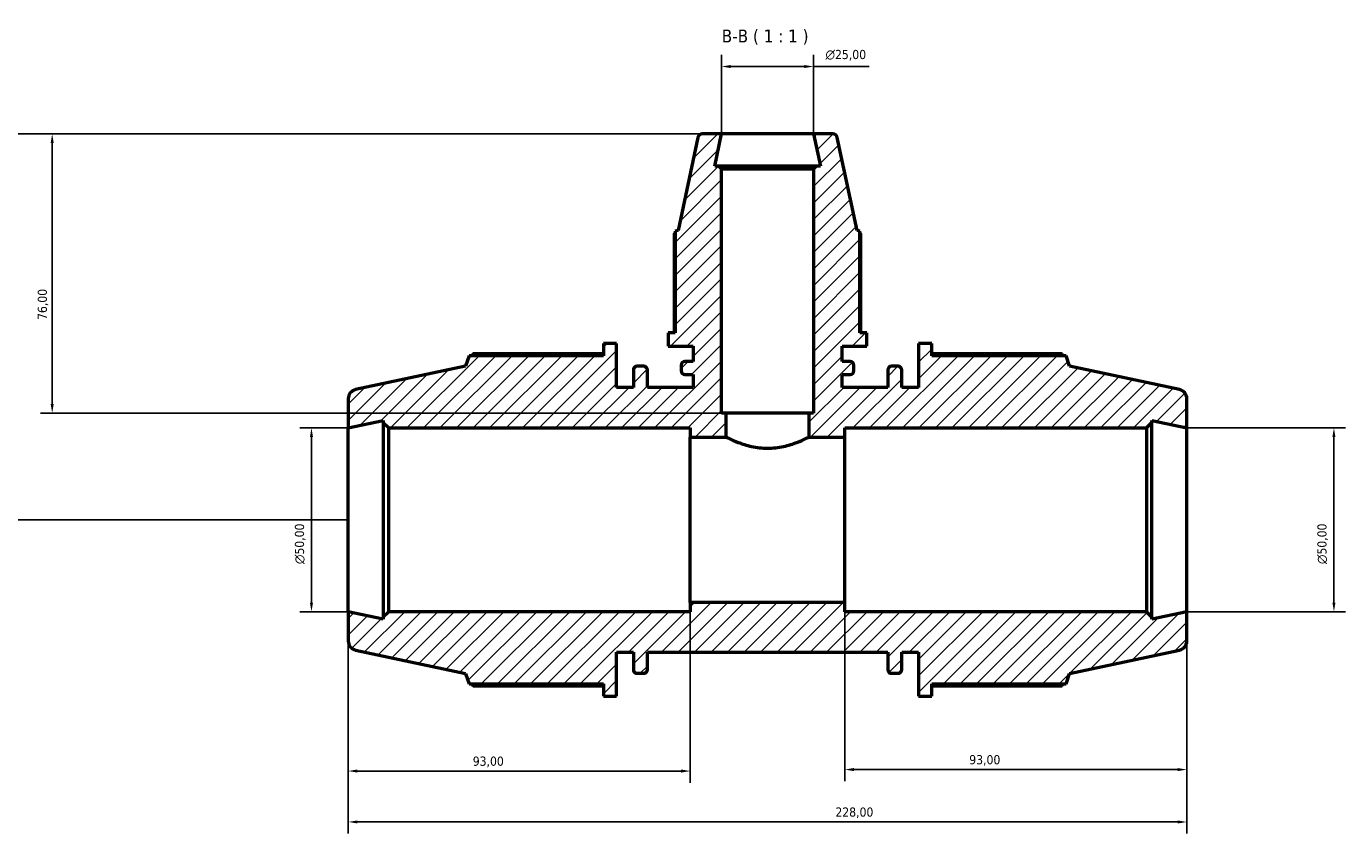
# Model space of a CAD drawing. Header units: millimetres. Extents: x 0 to 1020, y 0 to 938.
# Tile 7 of 9: x 240 to 599, y 718 to 938. Entities that reach past the tile are written whole.
import ezdxf

# ---------------------------------------------------------------- set-up
doc = ezdxf.new("R2010")
doc.units = ezdxf.units.MM
for name, color, linetype, lineweight in [('Dimension (ISO)', 7, 'Continuous', 25), ('Hatch (ISO)', 7, 'Continuous', 18), ('Symbol (ISO)', 7, 'Continuous', 25), ('Visible (ISO)', 7, 'Continuous', 50)]:
    doc.layers.add(name, color=color, linetype=linetype, lineweight=lineweight)
doc.styles.add('Label Text (ISO)', font='tahoma.ttf')
doc.styles.add('Note Text (ISO)', font='tahoma.ttf')
doc.dimstyles.new('Default (ISO)', dxfattribs={"dimtxt": 2.5, "dimasz": 2.5, "dimexe": 3.175, "dimexo": 0, "dimgap": 0.762, "dimtad": 1, "dimrnd": 1e-08, "dimzin": 0, "dimtxsty": 'Note Text (ISO)', "dimcen": 0.09, "dimdle": 10, "dimclrd": 256, "dimclre": 256, "dimclrt": 232, "dimazin": 0, "dimtfac": 1.40208, "dimtmove": 0, "dimatfit": 3, "dimfxl": 1, "dimtolj": 1, "dimtzin": 0, "dimlwd": -1, "dimlwe": -1, "dimarcsym": 0})

# ---------------------------------------------------------------- blocks, each defined once
blk = doc.blocks.new('*D7')
at = {"layer": 'Defpoints', "color": 0, "transparency": 16777216}
for p in [(454.03, 926.74), (429.03, 908.42), (454.03, 908.42)]:
    blk.add_point(p, dxfattribs=at)
at = {"layer": 'Dimension (ISO)', "transparency": 16777216}
for p, q in [((429.03, 908.42), (429.03, 929.92)), ((454.03, 908.42), (454.03, 929.92)), ((431.53, 926.74), (451.53, 926.74)), ((454.03, 926.74), (469.17, 926.74))]:
    blk.add_line(p, q, dxfattribs=at)
for points in [[(431.53, 927.16), (431.53, 926.33), (429.03, 926.74)], [(451.53, 927.16), (451.53, 926.33), (454.03, 926.74)]]:
    blk.add_solid(points, dxfattribs=at)
at = {"layer": 'Dimension (ISO)', "color": 232, "true_color": 0xca0064, "transparency": 16777216, "insert": (457.29, 931.27), "char_height": 2.5, "attachment_point": 1, "style": 'Note Text (ISO)'}
blk.add_mtext('\\A1;\\fAIGDT|b0|i0;\\H2.5000;\\ln\\fTahoma|b0|i0;\\H2.5000;25,00', dxfattribs=at)
blk = doc.blocks.new('*D8')
at = {"layer": 'Defpoints', "color": 0, "transparency": 16777216}
for p in [(555.53, 828.42), (555.53, 778.42), (595.53, 778.42)]:
    blk.add_point(p, dxfattribs=at)
at = {"layer": 'Dimension (ISO)', "transparency": 16777216}
for p, q in [((555.53, 828.42), (598.71, 828.42)), ((595.53, 825.92), (595.53, 780.92)), ((555.53, 778.42), (598.71, 778.42))]:
    blk.add_line(p, q, dxfattribs=at)
for points in [[(595.11, 825.92), (595.95, 825.92), (595.53, 828.42)], [(595.11, 780.92), (595.95, 780.92), (595.53, 778.42)]]:
    blk.add_solid(points, dxfattribs=at)
at = {"layer": 'Dimension (ISO)', "color": 232, "true_color": 0xca0064, "transparency": 16777216, "insert": (591.01, 791.37), "char_height": 2.5, "attachment_point": 1, "rotation": 90, "style": 'Note Text (ISO)'}
blk.add_mtext('\\A1;\\fAIGDT|b0|i0;\\H2.5000;\\ln\\fTahoma|b0|i0;\\H2.5000;50,00', dxfattribs=at)
blk = doc.blocks.new('*D9')
at = {"layer": 'Defpoints', "color": 0, "transparency": 16777216}
for p in [(462.53, 780.92), (555.53, 778.42), (462.53, 735.47)]:
    blk.add_point(p, dxfattribs=at)
at = {"layer": 'Dimension (ISO)', "transparency": 16777216}
for p, q in [((462.53, 780.92), (462.53, 732.3)), ((555.53, 778.42), (555.53, 732.3)), ((553.03, 735.47), (465.03, 735.47))]:
    blk.add_line(p, q, dxfattribs=at)
for points in [[(465.03, 735.89), (465.03, 735.05), (462.53, 735.47)], [(553.03, 735.89), (553.03, 735.05), (555.53, 735.47)]]:
    blk.add_solid(points, dxfattribs=at)
at = {"layer": 'Dimension (ISO)', "color": 232, "true_color": 0xca0064, "transparency": 16777216, "insert": (496.38, 739.41), "char_height": 2.5, "attachment_point": 1, "style": 'Note Text (ISO)'}
blk.add_mtext('\\A1;93,00', dxfattribs=at)
blk = doc.blocks.new('*D10')
at = {"layer": 'Defpoints', "color": 0, "transparency": 16777216}
for p in [(327.53, 778.42), (420.53, 780.92), (327.53, 735.07)]:
    blk.add_point(p, dxfattribs=at)
at = {"layer": 'Dimension (ISO)', "transparency": 16777216}
for p, q in [((327.53, 778.42), (327.53, 731.9)), ((420.53, 780.92), (420.53, 731.9)), ((418.03, 735.07), (330.03, 735.07))]:
    blk.add_line(p, q, dxfattribs=at)
for points in [[(330.03, 735.49), (330.03, 734.65), (327.53, 735.07)], [(418.03, 735.49), (418.03, 734.65), (420.53, 735.07)]]:
    blk.add_solid(points, dxfattribs=at)
at = {"layer": 'Dimension (ISO)', "color": 232, "true_color": 0xca0064, "transparency": 16777216, "insert": (361.38, 739.01), "char_height": 2.5, "attachment_point": 1, "style": 'Note Text (ISO)'}
blk.add_mtext('\\A1;93,00', dxfattribs=at)
blk = doc.blocks.new('*D11')
at = {"layer": 'Defpoints', "color": 0, "transparency": 16777216}
for p in [(327.53, 778.42), (555.53, 778.42), (555.53, 721.22)]:
    blk.add_point(p, dxfattribs=at)
at = {"layer": 'Dimension (ISO)', "transparency": 16777216}
for p, q in [((327.53, 778.42), (327.53, 718.04)), ((555.53, 778.42), (555.53, 718.04)), ((330.03, 721.22), (553.03, 721.22))]:
    blk.add_line(p, q, dxfattribs=at)
for points in [[(330.03, 721.63), (330.03, 720.8), (327.53, 721.22)], [(553.03, 721.63), (553.03, 720.8), (555.53, 721.22)]]:
    blk.add_solid(points, dxfattribs=at)
at = {"layer": 'Dimension (ISO)', "color": 232, "true_color": 0xca0064, "transparency": 16777216, "insert": (459.98, 725.16), "char_height": 2.5, "attachment_point": 1, "style": 'Note Text (ISO)'}
blk.add_mtext('\\A1;228,00', dxfattribs=at)
blk = doc.blocks.new('*D12')
at = {"layer": 'Defpoints', "color": 0, "transparency": 16777216}
for p in [(327.53, 828.42), (317.53, 778.42), (327.53, 778.42)]:
    blk.add_point(p, dxfattribs=at)
at = {"layer": 'Dimension (ISO)', "transparency": 16777216}
for p, q in [((327.53, 828.42), (314.36, 828.42)), ((317.53, 825.92), (317.53, 780.92)), ((327.53, 778.42), (314.36, 778.42))]:
    blk.add_line(p, q, dxfattribs=at)
for points in [[(317.11, 825.92), (317.95, 825.92), (317.53, 828.42)], [(317.11, 780.92), (317.95, 780.92), (317.53, 778.42)]]:
    blk.add_solid(points, dxfattribs=at)
at = {"layer": 'Dimension (ISO)', "color": 232, "true_color": 0xca0064, "transparency": 16777216, "insert": (313.01, 791.37), "char_height": 2.5, "attachment_point": 1, "rotation": 90, "style": 'Note Text (ISO)'}
blk.add_mtext('\\A1;\\fAIGDT|b0|i0;\\H2.5000;\\ln\\fTahoma|b0|i0;\\H2.5000;50,00', dxfattribs=at)
blk = doc.blocks.new('*D13')
at = {"layer": 'Defpoints', "color": 0, "transparency": 16777216}
for p in [(429.03, 908.42), (247.03, 832.42), (430.28, 832.42)]:
    blk.add_point(p, dxfattribs=at)
at = {"layer": 'Dimension (ISO)', "transparency": 16777216}
for p, q in [((429.03, 908.42), (243.86, 908.42)), ((247.03, 905.92), (247.03, 834.92)), ((430.28, 832.42), (243.86, 832.42))]:
    blk.add_line(p, q, dxfattribs=at)
for points in [[(246.61, 905.92), (247.45, 905.92), (247.03, 908.42)], [(246.61, 834.92), (247.45, 834.92), (247.03, 832.42)]]:
    blk.add_solid(points, dxfattribs=at)
at = {"layer": 'Dimension (ISO)', "color": 232, "true_color": 0xca0064, "transparency": 16777216, "insert": (243.1, 857.8), "char_height": 2.5, "attachment_point": 1, "rotation": 90, "style": 'Note Text (ISO)'}
blk.add_mtext('\\A1;76,00', dxfattribs=at)
blk = doc.blocks.new('*D14')
at = {"layer": 'Defpoints', "color": 0, "transparency": 16777216}
for p in [(429.03, 908.42), (228.03, 803.42), (327.53, 803.42)]:
    blk.add_point(p, dxfattribs=at)
at = {"layer": 'Dimension (ISO)', "transparency": 16777216}
for p, q in [((429.03, 908.42), (224.86, 908.42)), ((228.03, 905.92), (228.03, 805.92)), ((327.53, 803.42), (224.86, 803.42))]:
    blk.add_line(p, q, dxfattribs=at)
for points in [[(227.61, 905.92), (228.45, 905.92), (228.03, 908.42)], [(227.61, 805.92), (228.45, 805.92), (228.03, 803.42)]]:
    blk.add_solid(points, dxfattribs=at)
at = {"layer": 'Dimension (ISO)', "color": 232, "true_color": 0xca0064, "transparency": 16777216, "insert": (224.1, 837.47), "char_height": 2.5, "attachment_point": 1, "rotation": 90, "style": 'Note Text (ISO)'}
blk.add_mtext('\\A1;105,00', dxfattribs=at)

msp = doc.modelspace()

# ---------------------------------------------------------------- hatches: boundary and pattern name
at = {"layer": 'Hatch (ISO)'}
h = msp.add_hatch(dxfattribs=at)
h.set_pattern_fill('ANSI31', color=256, scale=25.4, style=0)
h.set_pattern_definition([(45, (0, 0), (-2.245064, 2.245064), [])])
edge = h.paths.add_edge_path()
edge.add_ellipse((553.031, 770.446), major_axis=(0.52, -2.445), ratio=1, start_angle=0, end_angle=78)
edge.add_line((555.531, 770.446), (555.531, 778.421))
edge.add_line((555.531, 778.421), (546.031, 776.402))
edge.add_line((546.031, 776.402), (546.031, 776.921))
edge.add_line((546.031, 776.921), (544.531, 778.421))
edge.add_line((544.531, 778.421), (462.531, 778.421))
edge.add_line((462.531, 778.421), (462.531, 780.921))
edge.add_line((462.531, 780.921), (420.531, 780.921))
edge.add_line((420.531, 780.921), (420.531, 778.421))
edge.add_line((420.531, 778.421), (338.531, 778.421))
edge.add_line((338.531, 778.421), (337.031, 776.921))
edge.add_line((337.031, 776.921), (337.031, 776.402))
edge.add_line((337.031, 776.402), (327.531, 778.421))
edge.add_line((327.531, 778.421), (327.531, 770.446))
edge.add_ellipse((330.031, 770.446), major_axis=(-2.5, 0), ratio=1, start_angle=0, end_angle=78)
edge.add_line((329.511, 768.001), (359.451, 761.637))
edge.add_line((359.451, 761.637), (360.379, 758.781))
edge.add_line((360.379, 758.781), (396.891, 758.781))
edge.add_line((396.891, 758.781), (396.891, 755.421))
edge.add_line((396.891, 755.421), (400.491, 755.421))
edge.add_line((400.491, 755.421), (400.491, 767.421))
edge.add_line((400.491, 767.421), (405.051, 767.421))
edge.add_line((405.051, 767.421), (405.051, 762.661))
edge.add_ellipse((406.051, 762.661), major_axis=(-1, 0), ratio=1, start_angle=0, end_angle=90)
edge.add_line((406.051, 761.661), (407.851, 761.661))
edge.add_ellipse((407.851, 762.661), major_axis=(0, -1), ratio=1, start_angle=0, end_angle=90)
edge.add_line((408.851, 762.661), (408.851, 767.421))
edge.add_line((408.851, 767.421), (474.211, 767.421))
edge.add_line((474.211, 767.421), (474.211, 762.661))
edge.add_ellipse((475.211, 762.661), major_axis=(-1, 0), ratio=1, start_angle=0, end_angle=90)
edge.add_line((475.211, 761.661), (477.011, 761.661))
edge.add_ellipse((477.011, 762.661), major_axis=(0, -1), ratio=1, start_angle=0, end_angle=90)
edge.add_line((478.011, 762.661), (478.011, 767.421))
edge.add_line((478.011, 767.421), (482.571, 767.421))
edge.add_line((482.571, 767.421), (482.571, 755.421))
edge.add_line((482.571, 755.421), (486.171, 755.421))
edge.add_line((486.171, 755.421), (486.171, 758.781))
edge.add_line((486.171, 758.781), (522.684, 758.781))
edge.add_line((522.684, 758.781), (523.611, 761.637))
edge.add_line((523.611, 761.637), (553.551, 768.001))
edge = h.paths.add_edge_path()
edge.add_line((454.781, 899.671), (454.031, 898.921))
edge.add_line((454.031, 898.921), (454.031, 832.421))
edge.add_line((454.031, 832.421), (452.781, 832.421))
edge.add_line((452.781, 832.421), (452.781, 825.921))
edge.add_line((452.781, 825.921), (462.531, 825.921))
edge.add_line((462.531, 825.921), (462.531, 828.421))
edge.add_line((462.531, 828.421), (544.531, 828.421))
edge.add_line((544.531, 828.421), (546.031, 829.921))
edge.add_line((546.031, 829.921), (546.031, 830.441))
edge.add_line((546.031, 830.441), (555.531, 828.421))
edge.add_line((555.531, 828.421), (555.531, 836.397))
edge.add_ellipse((553.031, 836.397), major_axis=(2.5, 0), ratio=1, start_angle=0, end_angle=78)
edge.add_line((553.551, 838.842), (523.611, 845.206))
edge.add_line((523.611, 845.206), (522.684, 848.061))
edge.add_line((522.684, 848.061), (486.171, 848.061))
edge.add_line((486.171, 848.061), (486.171, 851.421))
edge.add_line((486.171, 851.421), (482.571, 851.421))
edge.add_line((482.571, 851.421), (482.571, 839.421))
edge.add_line((482.571, 839.421), (478.011, 839.421))
edge.add_line((478.011, 839.421), (478.011, 844.181))
edge.add_ellipse((477.011, 844.181), major_axis=(1, 0), ratio=1, start_angle=0, end_angle=90)
edge.add_line((477.011, 845.181), (475.211, 845.181))
edge.add_ellipse((475.211, 844.181), major_axis=(0, 1), ratio=1, start_angle=0, end_angle=90)
edge.add_line((474.211, 844.181), (474.211, 839.421))
edge.add_line((474.211, 839.421), (461.781, 839.421))
edge.add_line((461.781, 839.421), (461.781, 842.971))
edge.add_line((461.781, 842.971), (464.021, 842.971))
edge.add_ellipse((464.021, 843.971), major_axis=(0, -1), ratio=1, start_angle=0, end_angle=90)
edge.add_line((465.021, 843.971), (465.021, 845.471))
edge.add_ellipse((464.021, 845.471), major_axis=(1, 0), ratio=1, start_angle=0, end_angle=90)
edge.add_line((464.021, 846.471), (461.781, 846.471))
edge.add_line((461.781, 846.471), (461.781, 850.671))
edge.add_line((461.781, 850.671), (468.531, 850.671))
edge.add_line((468.531, 850.671), (468.531, 854.271))
edge.add_line((468.531, 854.271), (466.641, 854.271))
edge.add_line((466.641, 854.271), (466.641, 881.918))
edge.add_line((466.641, 881.918), (465.861, 882.171))
edge.add_line((465.861, 882.171), (460.492, 907.431))
edge.add_ellipse((459.269, 907.171), major_axis=(1.223, 0.26), ratio=1, start_angle=0, end_angle=78)
edge.add_line((459.269, 908.421), (454.031, 908.421))
edge.add_line((454.031, 908.421), (455.891, 899.671))
edge.add_line((455.891, 899.671), (454.781, 899.671))
edge = h.paths.add_edge_path()
edge.add_line((429.031, 898.921), (428.281, 899.671))
edge.add_line((428.281, 899.671), (427.171, 899.671))
edge.add_line((427.171, 899.671), (429.031, 908.421))
edge.add_line((429.031, 908.421), (423.793, 908.421))
edge.add_ellipse((423.793, 907.171), major_axis=(0, 1.25), ratio=1, start_angle=0, end_angle=78)
edge.add_line((422.571, 907.431), (417.202, 882.171))
edge.add_line((417.202, 882.171), (416.421, 881.918))
edge.add_line((416.421, 881.918), (416.421, 854.271))
edge.add_line((416.421, 854.271), (414.531, 854.271))
edge.add_line((414.531, 854.271), (414.531, 850.671))
edge.add_line((414.531, 850.671), (421.281, 850.671))
edge.add_line((421.281, 850.671), (421.281, 846.471))
edge.add_line((421.281, 846.471), (419.041, 846.471))
edge.add_ellipse((419.041, 845.471), major_axis=(0, 1), ratio=1, start_angle=0, end_angle=90)
edge.add_line((418.041, 845.471), (418.041, 843.971))
edge.add_ellipse((419.041, 843.971), major_axis=(-1, 0), ratio=1, start_angle=0, end_angle=90)
edge.add_line((419.041, 842.971), (421.281, 842.971))
edge.add_line((421.281, 842.971), (421.281, 839.421))
edge.add_line((421.281, 839.421), (408.851, 839.421))
edge.add_line((408.851, 839.421), (408.851, 844.181))
edge.add_ellipse((407.851, 844.181), major_axis=(1, 0), ratio=1, start_angle=0, end_angle=90)
edge.add_line((407.851, 845.181), (406.051, 845.181))
edge.add_ellipse((406.051, 844.181), major_axis=(0, 1), ratio=1, start_angle=0, end_angle=90)
edge.add_line((405.051, 844.181), (405.051, 839.421))
edge.add_line((405.051, 839.421), (400.491, 839.421))
edge.add_line((400.491, 839.421), (400.491, 851.421))
edge.add_line((400.491, 851.421), (396.891, 851.421))
edge.add_line((396.891, 851.421), (396.891, 848.061))
edge.add_line((396.891, 848.061), (360.379, 848.061))
edge.add_line((360.379, 848.061), (359.451, 845.206))
edge.add_line((359.451, 845.206), (329.511, 838.842))
edge.add_ellipse((330.031, 836.397), major_axis=(-0.52, 2.445), ratio=1, start_angle=0, end_angle=78)
edge.add_line((327.531, 836.397), (327.531, 828.421))
edge.add_line((327.531, 828.421), (337.031, 830.441))
edge.add_line((337.031, 830.441), (337.031, 829.921))
edge.add_line((337.031, 829.921), (338.531, 828.421))
edge.add_line((338.531, 828.421), (420.531, 828.421))
edge.add_line((420.531, 828.421), (420.531, 825.921))
edge.add_line((420.531, 825.921), (430.281, 825.921))
edge.add_line((430.281, 825.921), (430.281, 832.421))
edge.add_line((430.281, 832.421), (429.031, 832.421))
edge.add_line((429.031, 832.421), (429.031, 898.921))

# ---------------------------------------------------------------- linework, layer by layer
at = {"layer": 'Visible (ISO)'}
for p, q in [((429.031, 908.421), (423.793, 908.421)), ((427.171, 899.671), (429.031, 908.421)), ((454.031, 908.421), (429.031, 908.421)), ((459.269, 908.421), (454.031, 908.421)), ((454.031, 908.421), (455.891, 899.671)), ((422.571, 907.431), (417.202, 882.171)), ((465.861, 882.171), (460.492, 907.431)), ((428.281, 899.671), (427.171, 899.671)), ((429.031, 898.921), (428.281, 899.671)), ((454.781, 899.671), (428.281, 899.671)), ((429.031, 832.421), (429.031, 898.921)), ((429.031, 898.921), (454.031, 898.921)), ((454.781, 899.671), (454.031, 898.921)), ((454.031, 898.921), (454.031, 832.421)), ((455.891, 899.671), (454.781, 899.671)), ((416.126, 881.304), (416.126, 854.271)), ((417.202, 882.171), (416.421, 881.918)), ((416.421, 881.918), (416.421, 854.271)), ((466.641, 881.918), (465.861, 882.171)), ((466.641, 854.271), (466.641, 881.918)), ((466.936, 854.271), (466.936, 881.304)), ((416.421, 854.271), (414.531, 854.271)), ((414.531, 854.271), (414.531, 850.671)), ((468.531, 854.271), (466.641, 854.271)), ((468.531, 850.671), (468.531, 854.271)), ((400.491, 851.421), (396.891, 851.421)), ((396.891, 851.421), (396.891, 848.061)), ((400.491, 839.421), (400.491, 851.421)), ((414.531, 850.671), (421.281, 850.671)), ((421.281, 850.671), (421.281, 846.471)), ((461.781, 846.471), (461.781, 850.671)), ((461.781, 850.671), (468.531, 850.671)), ((486.171, 851.421), (482.571, 851.421)), ((482.571, 851.421), (482.571, 839.421)), ((486.171, 848.061), (486.171, 851.421)), ((360.379, 848.061), (359.451, 845.206)), ((396.891, 848.061), (360.379, 848.061)), ((396.891, 848.586), (361.471, 848.586)), ((521.592, 848.586), (486.171, 848.586)), ((522.684, 848.061), (486.171, 848.061)), ((523.611, 845.206), (522.684, 848.061)), ((359.451, 845.206), (329.511, 838.842)), ((405.051, 844.181), (405.051, 839.421)), ((407.851, 845.181), (406.051, 845.181)), ((408.851, 839.421), (408.851, 844.181)), ((418.041, 845.471), (418.041, 843.971)), ((421.281, 846.471), (419.041, 846.471)), ((419.041, 842.971), (421.281, 842.971)), ((421.281, 842.971), (421.281, 839.421)), ((464.021, 846.471), (461.781, 846.471)), ((461.781, 839.421), (461.781, 842.971)), ((461.781, 842.971), (464.021, 842.971)), ((465.021, 843.971), (465.021, 845.471)), ((474.211, 844.181), (474.211, 839.421)), ((477.011, 845.181), (475.211, 845.181)), ((478.011, 839.421), (478.011, 844.181)), ((553.551, 838.842), (523.611, 845.206)), ((405.051, 839.421), (400.491, 839.421)), ((421.281, 839.421), (408.851, 839.421)), ((474.211, 839.421), (461.781, 839.421)), ((482.571, 839.421), (478.011, 839.421)), ((327.531, 836.397), (327.531, 828.421)), ((555.531, 828.421), (555.531, 836.397)), ((430.281, 832.421), (429.031, 832.421)), ((430.281, 825.921), (430.281, 832.421)), ((452.781, 832.421), (430.281, 832.421)), ((454.031, 832.421), (452.781, 832.421)), ((452.781, 832.421), (452.781, 825.921)), ((327.531, 828.421), (337.031, 830.441)), ((337.031, 830.441), (337.031, 829.921)), ((337.031, 829.921), (338.531, 828.421)), ((337.031, 829.921), (337.031, 776.921)), ((544.531, 828.421), (546.031, 829.921)), ((546.031, 829.921), (546.031, 830.441)), ((546.031, 830.441), (555.531, 828.421)), ((546.031, 776.921), (546.031, 829.921)), ((327.531, 778.421), (327.531, 828.421)), ((338.531, 828.421), (420.531, 828.421)), ((338.531, 778.421), (338.531, 828.421)), ((420.531, 828.421), (420.531, 825.921)), ((420.531, 825.921), (430.281, 825.921)), ((420.531, 780.921), (420.531, 825.921)), ((452.781, 825.921), (462.531, 825.921)), ((462.531, 825.921), (462.531, 828.421)), ((462.531, 828.421), (544.531, 828.421)), ((462.531, 780.921), (462.531, 825.921)), ((544.531, 828.421), (544.531, 778.421)), ((555.531, 778.421), (555.531, 828.421)), ((337.031, 776.402), (327.531, 778.421)), ((327.531, 778.421), (327.531, 770.446)), ((338.531, 778.421), (337.031, 776.921)), ((420.531, 778.421), (338.531, 778.421)), ((462.531, 780.921), (420.531, 780.921)), ((420.531, 780.921), (420.531, 778.421)), ((462.531, 778.421), (462.531, 780.921)), ((544.531, 778.421), (462.531, 778.421)), ((546.031, 776.921), (544.531, 778.421)), ((555.531, 778.421), (546.031, 776.402)), ((555.531, 770.446), (555.531, 778.421)), ((337.031, 776.921), (337.031, 776.402)), ((546.031, 776.402), (546.031, 776.921)), ((329.511, 768.001), (359.451, 761.637)), ((523.611, 761.637), (553.551, 768.001)), ((400.491, 755.421), (400.491, 767.421)), ((400.491, 767.421), (405.051, 767.421)), ((405.051, 767.421), (405.051, 762.661)), ((408.851, 762.661), (408.851, 767.421)), ((408.851, 767.421), (474.211, 767.421)), ((474.211, 767.421), (474.211, 762.661)), ((478.011, 762.661), (478.011, 767.421)), ((478.011, 767.421), (482.571, 767.421)), ((482.571, 767.421), (482.571, 755.421)), ((359.451, 761.637), (360.379, 758.781)), ((406.051, 761.661), (407.851, 761.661)), ((475.211, 761.661), (477.011, 761.661)), ((522.684, 758.781), (523.611, 761.637)), ((360.379, 758.781), (396.891, 758.781)), ((361.471, 758.257), (396.891, 758.257)), ((396.891, 758.781), (396.891, 755.421)), ((486.171, 755.421), (486.171, 758.781)), ((486.171, 758.781), (522.684, 758.781)), ((486.171, 758.257), (521.592, 758.257)), ((396.891, 755.421), (400.491, 755.421)), ((482.571, 755.421), (486.171, 755.421))]:
    msp.add_line(p, q, dxfattribs=at)
for centre, radius, start, end in [((423.793, 907.171), 1.25, 90, 168), ((459.269, 907.171), 1.25, 12, 90), ((406.051, 844.181), 1, 90, 180), ((407.851, 844.181), 1, 0, 90), ((419.041, 845.471), 1, 90, 180), ((419.041, 843.971), 1, 180, 270), ((464.021, 845.471), 1, 0, 90), ((464.021, 843.971), 1, 270, 0), ((475.211, 844.181), 1, 90, 180), ((477.011, 844.181), 1, 0, 90), ((330.031, 836.397), 2.5, 102, 180), ((553.031, 836.397), 2.5, 0, 78), ((330.031, 770.446), 2.5, 180, 258), ((553.031, 770.446), 2.5, 282, 0), ((406.051, 762.661), 1, 180, 270), ((407.851, 762.661), 1, 270, 0), ((475.211, 762.661), 1, 180, 270), ((477.011, 762.661), 1, 270, 0)]:
    msp.add_arc(centre, radius, start, end, dxfattribs=at)
for points, weights in [([(416.421, 881.457), (416.275, 881.382), (416.126, 881.304)], [1.00077066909, 1.0004593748, 1]), ([(466.936, 881.304), (466.787, 881.382), (466.641, 881.457)], [1, 1.0004593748, 1.00077066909]), ([(361.471, 848.586), (361.332, 848.321), (361.199, 848.061)], [1, 1.00062524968, 1.00110254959]), ([(521.864, 848.061), (521.73, 848.321), (521.592, 848.586)], [1.00110254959, 1.00062524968, 1]), ([(361.199, 758.781), (361.332, 758.522), (361.471, 758.257)], [1.00110254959, 1.00062524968, 1]), ([(521.592, 758.257), (521.73, 758.522), (521.864, 758.781)], [1, 1.00062524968, 1.00110254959])]:
    msp.add_rational_spline(points, weights, degree=2, dxfattribs=at)
msp.add_open_spline([(430.281, 825.921), (430.281, 825.921), (430.574, 825.771), (431.731, 825.227), (432.593, 824.84), (434.562, 824.096), (435.81, 823.685), (437.881, 823.235), (438.604, 823.112), (440.069, 822.948), (440.81, 822.907), (442.253, 822.907), (442.994, 822.948), (444.458, 823.112), (445.182, 823.235), (447.253, 823.685), (448.5, 824.096), (450.47, 824.84), (451.332, 825.227), (452.488, 825.771), (452.781, 825.921), (452.781, 825.921)], degree=3, knots=[1.7297575, 1.7297575, 1.7297575, 1.7297575, 2.1616066, 2.1616066, 2.5934558, 2.5934558, 3.0264854, 3.0264854, 3.2430002, 3.2430002, 3.459515, 3.459515, 3.6760298, 3.6760298, 3.8925446, 3.8925446, 4.3255742, 4.3255742, 4.7574233, 4.7574233, 5.1892725, 5.1892725, 5.1892725, 5.1892725], dxfattribs=at)

# ---------------------------------------------------------------- texts
at = {"layer": 'Symbol (ISO)', "insert": (429.092, 932.671), "char_height": 3.5, "attachment_point": 7, "style": 'Label Text (ISO)'}
msp.add_mtext('B-B ( 1 : 1 )', dxfattribs=at)

# ---------------------------------------------------------------- dimensions: what is measured, and where the dimension line sits
at = {"layer": 'Dimension (ISO)'}
for base, p1, p2, angle, override, picture, middle in [((454.031, 926.745), (429.031, 908.421), (454.031, 908.421), 180, {"dimdec": 2, "dimtp": 0, "dimtm": 0, "dimtdec": 2, "dimtofl": 0, "dimatfit": 2}, '*D7', (462.848, 926.745)), ((317.531, 778.421), (327.531, 828.421), (327.531, 778.421), 90, {"dimdec": 2, "dimtp": 0, "dimtm": 0, "dimtdec": 2, "dimtofl": 0, "dimatfit": 1}, '*D12', (317.531, 796.921)), ((595.531, 778.421), (555.531, 828.421), (555.531, 778.421), 90, {"dimdec": 2, "dimtp": 0, "dimtm": 0, "dimtdec": 2, "dimtofl": 0, "dimatfit": 1}, '*D8', (595.531, 796.921))]:
    dim = msp.add_linear_dim(base=base, p1=p1, p2=p2, angle=angle, text='\\fAIGDT|b0|i0;\\H2.5000;\\ln\\fTahoma|b0|i0;\\H2.5000;<>', dimstyle='Default (ISO)', override=override, dxfattribs=at)
    dim.commit()
    dim.dimension.update_dxf_attribs({"geometry": picture, "text_midpoint": middle, "dimtype": 160})
for base, p1, p2, angle, picture, middle in [((228.031, 803.421), (429.031, 908.421), (327.531, 803.421), 90, '*D14', (228.031, 842.421)), ((247.031, 832.421), (429.031, 908.421), (430.281, 832.421), 270, '*D13', (247.031, 861.921)), ((555.531, 721.216), (327.531, 778.421), (555.531, 778.421), 180, '*D11', (465.031, 721.216)), ((462.531, 735.47), (555.531, 778.421), (462.531, 780.921), 180, '*D9', (500.531, 735.47))]:
    dim = msp.add_linear_dim(base=base, p1=p1, p2=p2, angle=angle, dimstyle='Default (ISO)', override={"dimdec": 2, "dimtp": 0, "dimtm": 0, "dimtdec": 2, "dimtofl": 0, "dimatfit": 1}, dxfattribs=at)
    dim.commit()
    dim.dimension.update_dxf_attribs({"geometry": picture, "text_midpoint": middle, "dimtype": 160})
dim = msp.add_linear_dim(base=(327.531, 735.071), p1=(420.531, 780.921), p2=(327.531, 778.421), dimstyle='Default (ISO)', override={"dimdec": 2, "dimtp": 0, "dimtm": 0, "dimtdec": 2, "dimtofl": 0, "dimatfit": 1}, dxfattribs=at)
dim.commit()
dim.dimension.update_dxf_attribs({"geometry": '*D10', "text_midpoint": (365.531, 735.071), "dimtype": 160})

doc.saveas('drawing.dxf')
